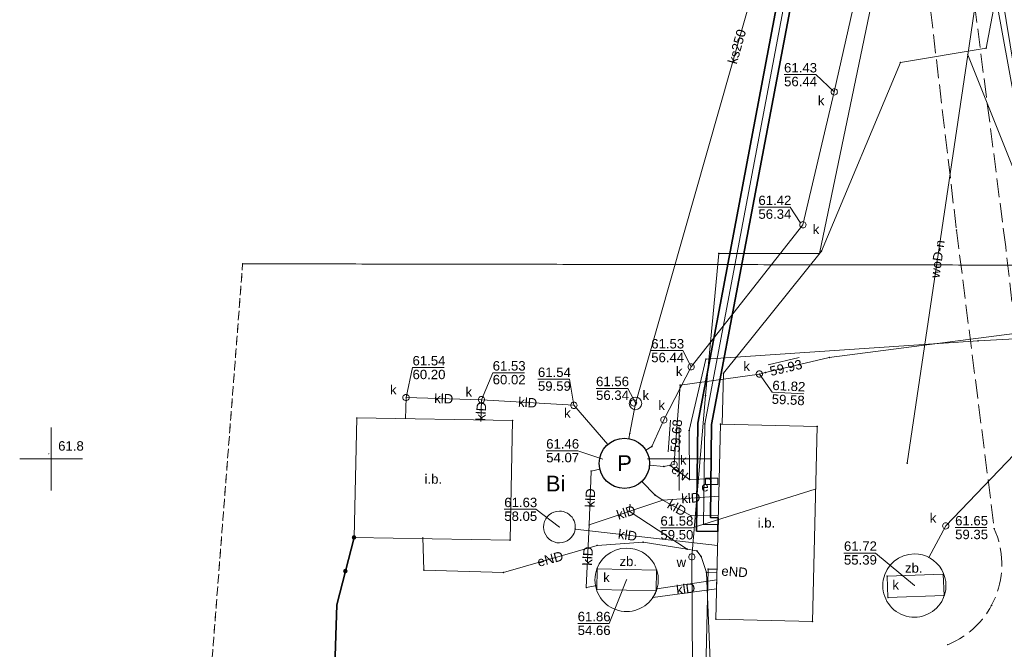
# Model space of a CAD drawing. Header units: millimetres. Extents: x 6421400 to 6424255, y 5791334 to 5793836.
# Tile 8 of 101: x 6422798 to 6422876, y 5792635 to 5792685. Entities that reach past the tile are written whole.
import ezdxf
from ezdxf.enums import TextEntityAlignment as Align

# ---------------------------------------------------------------- set-up
doc = ezdxf.new("R2010")
doc.units = ezdxf.units.MM
doc.linetypes.add('PRZER1-1', pattern=[1, 0.5, -0.5])
doc.linetypes.add('PRZER3-1', pattern=[2, 1.5, -0.5])
doc.layers.get('0').update_dxf_attribs({"color": 252})
for name, color, linetype, lineweight in [('GESUZY', 252, 'Continuous', 18), ('GESUZY_O', 252, 'Continuous', 18), ('GSLKOG', 252, 'Continuous', 25), ('GSLKOU', 252, 'Continuous', 18), ('GSPPRB', 252, 'Continuous', 18), ('GSSIIN', 252, 'Continuous', 18), ('GSSIIN_O', 252, 'Continuous', 18), ('GULCNP', 252, 'Continuous', 18), ('GULCOI', 252, 'Continuous', 25), ('GULENN', 252, 'Continuous', 18), ('GULENN_O', 252, 'Continuous', 18), ('GULKLP', 252, 'Continuous', 18), ('GULKLP_O', 252, 'Continuous', 18), ('GULKSP', 252, 'Continuous', 18), ('GULKSP_O', 252, 'Continuous', 18), ('GULTPR', 252, 'Continuous', 18), ('GULWOP', 252, 'Continuous', 18), ('GULWOP_O', 252, 'Continuous', 18), ('GUPESE', 252, 'Continuous', 18), ('GUPESE_O', 252, 'Continuous', 18), ('GUPKSD', 252, 'Continuous', 18), ('GUPKSD_O', 252, 'Continuous', 18), ('GUPKWZ', 252, 'Continuous', 13), ('GUPKWZ_O', 252, 'Continuous', 13), ('GUPWSD', 252, 'Continuous', 18), ('GUPWSD_O', 252, 'Continuous', 18), ('GUSIKP', 252, 'Continuous', 18), ('GUSKPR', 252, 'Continuous', 25), ('GUSKPR_O', 252, 'Continuous', 25), ('GUSKWZ', 252, 'Continuous', 13), ('GUSKWZ_O', 252, 'Continuous', 13), ('GUSKZB', 252, 'Continuous', 18), ('GUSKZB_O', 252, 'Continuous', 18), ('Ramka sekcyjna', 252, 'Continuous', 18)]:
    doc.layers.add(name, color=color, linetype=linetype, lineweight=lineweight)
for name, color, linetype in [('GSPWPN', 252, 'Continuous'), ('GSPWPN_O', 252, 'Continuous'), ('GUPIBH', 252, 'Continuous'), ('GUPIBH_O', 252, 'Continuous'), ('GUPKSH', 252, 'Continuous'), ('GUPKSH_O', 252, 'Continuous'), ('xref', 252, 'Continuous')]:
    doc.layers.add(name, color=color, linetype=linetype)
doc.styles.add('Arial', font='arial.ttf')

# ---------------------------------------------------------------- blocks, each defined once
blk = doc.blocks.new('GSLKOG2')
blk.add_hatch(color=0).paths.add_polyline_path([(0, 0.175), (-0.045293, 0.169037), (-0.0875, 0.151554), (-0.123744, 0.123744), (-0.151554, 0.0875), (-0.169037, 0.045293), (-0.175, 0), (-0.169037, -0.045293), (-0.151554, -0.0875), (-0.123744, -0.123744), (-0.0875, -0.151554), (-0.045293, -0.169037), (0, -0.175), (0.045293, -0.169037), (0.0875, -0.151554), (0.123744, -0.123744), (0.151554, -0.0875), (0.169037, -0.045293), (0.175, 0), (0.169037, 0.045293), (0.151554, 0.0875), (0.123744, 0.123744), (0.0875, 0.151554), (0.045293, 0.169037)])
blk = doc.blocks.new('GSLKOG1')
blk.add_hatch(color=0).paths.add_polyline_path([(0, 0.175), (-0.045293, 0.169037), (-0.0875, 0.151554), (-0.123744, 0.123744), (-0.151554, 0.0875), (-0.169037, 0.045293), (-0.175, 0), (-0.169037, -0.045293), (-0.151554, -0.0875), (-0.123744, -0.123744), (-0.0875, -0.151554), (-0.045293, -0.169037), (0, -0.175), (0.045293, -0.169037), (0.0875, -0.151554), (0.123744, -0.123744), (0.151554, -0.0875), (0.169037, -0.045293), (0.175, 0), (0.169037, 0.045293), (0.151554, 0.0875), (0.123744, 0.123744), (0.0875, 0.151554), (0.045293, 0.169037)])
blk = doc.blocks.new('GSPWPN1')
blk.add_hatch(color=0).paths.add_polyline_path([(0, 0.045), (-0.011647, 0.043467), (-0.0225, 0.038971), (-0.03182, 0.03182), (-0.038971, 0.0225), (-0.043467, 0.011647), (-0.045, 0), (-0.043467, -0.011647), (-0.038971, -0.0225), (-0.03182, -0.03182), (-0.0225, -0.038971), (-0.011647, -0.043467), (0, -0.045), (0.011647, -0.043467), (0.0225, -0.038971), (0.03182, -0.03182), (0.038971, -0.0225), (0.043467, -0.011647), (0.045, 0), (0.043467, 0.011647), (0.038971, 0.0225), (0.03182, 0.03182), (0.0225, 0.038971), (0.011647, 0.043467)])
blk = doc.blocks.new('GUPKSH1')
blk.add_hatch(color=0).paths.add_polyline_path([(0, 0.045), (-0.011647, 0.043467), (-0.0225, 0.038971), (-0.03182, 0.03182), (-0.038971, 0.0225), (-0.043467, 0.011647), (-0.045, 0), (-0.043467, -0.011647), (-0.038971, -0.0225), (-0.03182, -0.03182), (-0.0225, -0.038971), (-0.011647, -0.043467), (0, -0.045), (0.011647, -0.043467), (0.0225, -0.038971), (0.03182, -0.03182), (0.038971, -0.0225), (0.043467, -0.011647), (0.045, 0), (0.043467, 0.011647), (0.038971, 0.0225), (0.03182, 0.03182), (0.0225, 0.038971), (0.011647, 0.043467)])
blk = doc.blocks.new('GUPIBH1')
blk.add_hatch(color=0).paths.add_polyline_path([(0, 0.045), (-0.011647, 0.043467), (-0.0225, 0.038971), (-0.03182, 0.03182), (-0.038971, 0.0225), (-0.043467, 0.011647), (-0.045, 0), (-0.043467, -0.011647), (-0.038971, -0.0225), (-0.03182, -0.03182), (-0.0225, -0.038971), (-0.011647, -0.043467), (0, -0.045), (0.011647, -0.043467), (0.0225, -0.038971), (0.03182, -0.03182), (0.038971, -0.0225), (0.043467, -0.011647), (0.045, 0), (0.043467, 0.011647), (0.038971, 0.0225), (0.03182, 0.03182), (0.0225, 0.038971), (0.011647, 0.043467)])
blk = doc.blocks.new('GUPWSD1_1')
at = {"color": 0}
blk.add_lwpolyline([(0.25, 0), (0.241481, -0.064705), (0.216506, -0.125), (0.176777, -0.176777), (0.125, -0.216506), (0.064705, -0.241481), (0, -0.25), (-0.064705, -0.241481), (-0.125, -0.216506), (-0.176777, -0.176777), (-0.216506, -0.125), (-0.241481, -0.064705), (-0.25, 0), (-0.241481, 0.064705), (-0.216506, 0.125), (-0.176777, 0.176777), (-0.125, 0.216506), (-0.064705, 0.241481), (0, 0.25), (0.064705, 0.241481), (0.125, 0.216506), (0.176777, 0.176777), (0.216506, 0.125), (0.241481, 0.064705)], close=True, dxfattribs=at)
blk = doc.blocks.new('GUPKSD1_1')
at = {"color": 0}
blk.add_lwpolyline([(0.25, 0), (0.241481, -0.064705), (0.216506, -0.125), (0.176777, -0.176777), (0.125, -0.216506), (0.064705, -0.241481), (0, -0.25), (-0.064705, -0.241481), (-0.125, -0.216506), (-0.176777, -0.176777), (-0.216506, -0.125), (-0.241481, -0.064705), (-0.25, 0), (-0.241481, 0.064705), (-0.216506, 0.125), (-0.176777, 0.176777), (-0.125, 0.216506), (-0.064705, 0.241481), (0, 0.25), (0.064705, 0.241481), (0.125, 0.216506), (0.176777, 0.176777), (0.216506, 0.125), (0.241481, 0.064705)], close=True, dxfattribs=at)
blk = doc.blocks.new('GUPESE1')
at = {"color": 0}
blk.add_lwpolyline([(-0.5, -0.25), (-0.5, 0.25), (0.5, 0.25), (0.5, -0.25)], close=True, dxfattribs=at)
blk = doc.blocks.new('GUPKWZ1_1')
at = {"color": 0}
blk.add_lwpolyline([(0.25, 0), (0.241481, -0.064705), (0.216506, -0.125), (0.176777, -0.176777), (0.125, -0.216506), (0.064705, -0.241481), (0, -0.25), (-0.064705, -0.241481), (-0.125, -0.216506), (-0.176777, -0.176777), (-0.216506, -0.125), (-0.241481, -0.064705), (-0.25, 0), (-0.241481, 0.064705), (-0.216506, 0.125), (-0.176777, 0.176777), (-0.125, 0.216506), (-0.064705, 0.241481), (0, 0.25), (0.064705, 0.241481), (0.125, 0.216506), (0.176777, 0.176777), (0.216506, 0.125), (0.241481, 0.064705)], close=True, dxfattribs=at)
blk = doc.blocks.new('GSPPRB0')
at = {"color": 0, "lineweight": 18}
blk.add_lwpolyline([(-0.007955, 0.0225), (0.007955, 0.0225), (0.0225, 0.007955), (0.0225, -0.007955), (0.007955, -0.0225), (-0.007955, -0.0225), (-0.0225, -0.007955), (-0.0225, 0.007955)], close=True, dxfattribs=at)
blk = doc.blocks.new('G$CC51CC4AD')
at = {"layer": 'GESUZY', "linetype": 'PRZER1-1', "lineweight": 18, "elevation": 10.18}
for points in [[(6422879.263, 5792665.416), (6422815.254, 5792665.523), (6422812.535, 5792630.374), (6422880.744, 5792630.576)], [(6422815.254, 5792665.523), (6422879.263, 5792665.416), (6422880.744, 5792630.576), (6422812.535, 5792630.374)]]:
    blk.add_lwpolyline(points, close=True, dxfattribs=at)
at = {"layer": 'GSLKOG', "linetype": 'Continuous', "lineweight": 35, "elevation": 10.18}
blk.add_lwpolyline([(6422824.12, 5792643.76), (6422822.739, 5792638.405), (6422822.487, 5792630.262), (6422880.744, 5792630.576)], dxfattribs=at)
at = {"layer": 'GSLKOU', "linetype": 'PRZER3-1', "lineweight": 18, "elevation": 10.18}
blk.add_lwpolyline([(6422874.47, 5792711.37), (6422869.805, 5792691.744), (6422870.023, 5792685.752), (6422872.093, 5792668.212), (6422875.096, 5792644.45, -0.4255), (6422871.392, 5792635.226)], format="xyb", dxfattribs=at)
blk.add_lwpolyline([(6422879.98, 5792630.814), (6422878.515, 5792644.638), (6422876.01, 5792666.863), (6422873.316, 5792687.811), (6422878.85, 5792711.14)], dxfattribs=at)
at = {"layer": 'GSSIIN', "linetype": 'Continuous', "lineweight": 18, "elevation": 10.18}
for points in [[(6422824.35, 5792653.26), (6422836.75, 5792653.06), (6422836.55, 5792643.54), (6422824.12, 5792643.76)], [(6422860.625, 5792637.072), (6422860.993, 5792652.587), (6422853.295, 5792652.769), (6422852.927, 5792637.254)]]:
    blk.add_lwpolyline(points, close=True, dxfattribs=at)
at = {"layer": 'GULCNP', "linetype": 'Continuous', "lineweight": 18, "elevation": 10.18}
blk.add_lwpolyline([(6422853.106, 5792644.778), (6422851.952, 5792644.795), (6422852.045, 5792652.798), (6422871.77, 5792757.03)], dxfattribs=at)
at = {"layer": 'GULCOI', "linetype": 'Continuous', "lineweight": 35, "elevation": 10.18}
blk.add_lwpolyline([(6422853.115, 5792645.328), (6422852.512, 5792645.339), (6422852.594, 5792652.745), (6422872.343, 5792756.943), (6422871.197, 5792757.116), (6422851.496, 5792652.851), (6422851.4, 5792644.259), (6422853.096, 5792644.229)], close=True, dxfattribs=at)
at = {"layer": 'GULENN', "linetype": 'Continuous', "lineweight": 18, "elevation": 10.18}
for points in [[(6422887.739, 5792761.288), (6422886.12, 5792753.25), (6422885.05, 5792748.15), (6422879.58, 5792718.83), (6422874.599, 5792696.252), (6422875.13, 5792690.55), (6422880.399, 5792658.402), (6422879, 5792652.16), (6422880.138, 5792641.81), (6422880.045, 5792637.383), (6422875.766, 5792631.808), (6422874.05, 5792629.508), (6422870.758, 5792629.729), (6422860.453, 5792629.774), (6422852.751, 5792629.807), (6422852.061, 5792629.81), (6422852.322, 5792641.239), (6422853.021, 5792641.223)], [(6422885.275, 5792747.714), (6422875.034, 5792692.087), (6422874.877, 5792688.624), (6422880.399, 5792658.402), (6422882.083, 5792648.397), (6422881.769, 5792644.462), (6422879.826, 5792637.851), (6422874.05, 5792629.508), (6422852.662, 5792629.473)], [(6422852.597, 5792648.219), (6422852.444, 5792648.405), (6422850.824, 5792648.365), (6422850.804, 5792652.255), (6422852.133, 5792657.935), (6422873.813, 5792659.395), (6422877.233, 5792659.576), (6422909.712, 5792660.647), (6422922.042, 5792660.867)], [(6422850.824, 5792648.365), (6422849.294, 5792649.485)], [(6422852.662, 5792629.473), (6422852.178, 5792640.974), (6422851.764, 5792642.242), (6422851.419, 5792642.682), (6422850.655, 5792642.829), (6422846.028, 5792645.837), (6422846.095, 5792646.351)], [(6422829.587, 5792643.783), (6422829.674, 5792641.149), (6422836.011, 5792640.967), (6422843.476, 5792643.128), (6422847.144, 5792643.373), (6422850.655, 5792642.829)], [(6422853.015, 5792640.934), (6422852.178, 5792640.974)]]:
    blk.add_lwpolyline(points, dxfattribs=at)
at = {"layer": 'GULKLP', "linetype": 'Continuous', "lineweight": 18, "elevation": 10.18}
for points in [[(6422828.22, 5792653.18), (6422828.26, 5792654.883), (6422834.269, 5792654.714)], [(6422834.269, 5792654.714), (6422834.205, 5792652.967)], [(6422834.269, 5792654.714), (6422841.626, 5792654.266), (6422844.323, 5792651.144)], [(6422842.846, 5792644.758), (6422843.008, 5792649.04), (6422843.702, 5792649.2)], [(6422848.71, 5792646.732), (6422848.093, 5792647.114), (6422847.037, 5792648.211)], [(6422853.159, 5792647.049), (6422848.71, 5792646.732)], [(6422848.71, 5792646.732), (6422842.846, 5792644.758)], [(6422853.123, 5792645.521), (6422850.956, 5792645.472), (6422848.71, 5792646.732)], [(6422843.346, 5792639.919), (6422842.615, 5792639.782), (6422842.846, 5792644.758)], [(6422853.066, 5792643.124), (6422841.729, 5792644.419)]]:
    blk.add_lwpolyline(points, dxfattribs=at)
blk.add_lwpolyline([(6422852.993, 5792640.036), (6422853.002, 5792640.396), (6422848.236, 5792639.655), (6422848.104, 5792639.301), (6422847.901, 5792638.971), (6422852.985, 5792639.668)], close=True, dxfattribs=at)
at = {"layer": 'GULKSP', "linetype": 'Continuous', "lineweight": 18, "elevation": 10.18}
for points in [[(6422925.441, 5792881.974), (6422918.952, 5792849.764), (6422918.453, 5792831.554), (6422918.534, 5792811.584), (6422920.345, 5792792.665), (6422921.617, 5792766.515), (6422923.539, 5792728.846), (6422924.85, 5792703.446), (6422926.432, 5792665.727), (6422920.372, 5792665.637), (6422861.963, 5792658.075), (6422856.88, 5792656.87), (6422856.393, 5792656.755), (6422850.084, 5792655.865), (6422849.645, 5792650.054), (6422849.608, 5792649.555), (6422848.793, 5792649.406), (6422847.644, 5792649.495)], [(6422878.52, 5792759.63), (6422871.228, 5792718.455), (6422862.362, 5792679.199), (6422859.862, 5792668.627), (6422850.966, 5792657.329), (6422848.791, 5792653.108), (6422847.826, 5792650.983), (6422847.354, 5792650.694)], [(6422869.877, 5792642.17), (6422871.236, 5792644.677), (6422893.063, 5792667.43), (6422893.166, 5792667.919), (6422902.028, 5792717.447)], [(6422862.69, 5792711.19), (6422846.53, 5792654.42), (6422846.09, 5792652.04), (6422846.012, 5792651.616)]]:
    blk.add_lwpolyline(points, dxfattribs=at)
at = {"layer": 'GULTPR', "linetype": 'Continuous', "lineweight": 18, "elevation": 10.18}
blk.add_lwpolyline([(6422853.444, 5792652.765), (6422853.54, 5792656.814), (6422861.345, 5792666.533), (6422867.62, 5792681.528), (6422874.454, 5792682.674), (6422877.381, 5792698.098), (6422879.885, 5792710.753), (6422883.278, 5792722.73), (6422887.419, 5792752.982)], dxfattribs=at)
at = {"layer": 'GULWOP', "linetype": 'Continuous', "lineweight": 18, "elevation": 10.18}
for points in [[(6422850.235, 5792613.625), (6422850.235, 5792614.125), (6422851.074, 5792633.249), (6422851.019, 5792642.206), (6422852.111, 5792655.04), (6422853.171, 5792666.35), (6422861.172, 5792666.35), (6422871.024, 5792713.649), (6422878.461, 5792750.201), (6422880.548, 5792760.633), (6422881.14, 5792763.72), (6422882.16, 5792764.37), (6422888.275, 5792763.455), (6422888.671, 5792765.494), (6422890.918, 5792765.148)], [(6422872.985, 5792682.159), (6422876.311, 5792704.696), (6422870.628, 5792706.018)], [(6422868.172, 5792649.663), (6422872.985, 5792682.159)], [(6422872.985, 5792682.159), (6422888.377, 5792643.723)]]:
    blk.add_lwpolyline(points, dxfattribs=at)
at = {"layer": 'GUPIBH_O', "linetype": 'Continuous', "lineweight": 13, "elevation": 10.8, "flags": 128}
blk.add_lwpolyline([(6422846.571, 5792654.412), (6422845.912, 5792655.615), (6422843.392, 5792655.615)], dxfattribs=at)
at = {"layer": 'GUPKSH_O', "linetype": 'Continuous', "lineweight": 13, "elevation": 10.8, "flags": 128}
for points in [[(6422862.362, 5792679.199), (6422860.884, 5792680.57), (6422858.364, 5792680.57)], [(6422859.632, 5792668.811), (6422858.841, 5792670.023), (6422856.321, 5792670.023)], [(6422850.966, 5792657.329), (6422850.305, 5792658.617), (6422847.785, 5792658.617)], [(6422857.109, 5792657.487), (6422859.561, 5792658.068)], [(6422828.26, 5792654.883), (6422828.78, 5792657.267), (6422831.3, 5792657.267)], [(6422834.269, 5792654.714), (6422835.162, 5792656.858), (6422837.682, 5792656.858)], [(6422841.626, 5792654.266), (6422841.286, 5792656.347), (6422838.766, 5792656.347)], [(6422856.393, 5792656.755), (6422857.41, 5792655.318), (6422859.926, 5792655.192)], [(6422849.135, 5792650.574), (6422849.325, 5792653.086)], [(6422843.929, 5792649.983), (6422841.943, 5792650.653), (6422839.423, 5792650.653)], [(6422860.841, 5792647.592), (6422851.039, 5792644.519), (6422848.519, 5792644.519)], [(6422840.476, 5792644.586), (6422838.605, 5792645.992), (6422836.085, 5792645.992)], [(6422871.984, 5792644.542), (6422874.504, 5792644.542)], [(6422868.737, 5792639.93), (6422865.651, 5792642.518), (6422863.131, 5792642.518)], [(6422845.826, 5792640.387), (6422844.449, 5792636.916), (6422841.929, 5792636.916)]]:
    blk.add_lwpolyline(points, dxfattribs=at)
at = {"layer": 'GUSIKP', "linetype": 'Continuous', "lineweight": 18, "elevation": 10.22}
for points in [[(6422846.53, 5792653.92, -1), (6422846.53, 5792654.92, -1)], [(6422840.476, 5792645.85, -0.57735), (6422841.571, 5792643.954, -1.732051)]]:
    blk.add_lwpolyline(points, format="xyb", close=True, dxfattribs=at)
at = {"layer": 'GUSKPR', "linetype": 'Continuous', "lineweight": 25, "elevation": 10.23}
blk.add_lwpolyline([(6422845.65, 5792647.65, -1), (6422845.65, 5792651.65, -1)], format="xyb", close=True, dxfattribs=at)
at = {"layer": 'GUSKWZ', "linetype": 'Continuous', "lineweight": 18, "elevation": 10.24}
for points in [[(6422843.473, 5792641.253), (6422848.205, 5792641.164), (6422848.175, 5792639.515), (6422843.442, 5792639.603)], [(6422866.57, 5792640.674), (6422871.043, 5792640.846), (6422871.109, 5792639.147), (6422866.635, 5792638.975)]]:
    blk.add_lwpolyline(points, close=True, dxfattribs=at)
at = {"layer": 'GUSKZB', "linetype": 'Continuous', "lineweight": 18, "elevation": 10.23}
for points in [[(6422845.826, 5792642.911, -0.57735), (6422848.012, 5792639.125, -1.732051)], [(6422868.737, 5792642.447, -0.57735), (6422870.916, 5792638.671, -1.732051)]]:
    blk.add_lwpolyline(points, format="xyb", close=True, dxfattribs=at)
at = {"layer": 'Ramka sekcyjna', "linetype": 'Continuous', "lineweight": 18, "elevation": 100, "flags": 128}
for points in [[(6422800, 5792647.5), (6422800, 5792652.5)], [(6422800, 5792647.5), (6422800, 5792652.5)], [(6422850, 5792647.5), (6422850, 5792652.5)], [(6422800, 5792650), (6422797.5, 5792650)], [(6422800, 5792650), (6422802.5, 5792650)], [(6422852.5, 5792650), (6422847.5, 5792650)]]:
    blk.add_lwpolyline(points, dxfattribs=at)
at = {"layer": 'GSLKOG', "linetype": 'Continuous', "lineweight": 25, "rotation": 255.5419328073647}
for name, p in [('GSLKOG1', (6422824.12, 5792643.76, 10.18)), ('GSLKOG2', (6422823.43, 5792641.082, 10.18)), ('GSLKOG2', (6422823.43, 5792641.082, 10.18))]:
    blk.add_blockref(name, p, dxfattribs=at)
at = {"layer": 'GSPPRB', "linetype": 'Continuous', "lineweight": 18, "rotation": 90}
for p in [(6422872.985, 5792682.159, 10.28), (6422874.454, 5792682.674, 10.28), (6422867.62, 5792681.528, 10.28), (6422872.093, 5792668.212, 10.28), (6422861.345, 5792666.533, 10.28), (6422853.171, 5792666.35, 10.28), (6422861.172, 5792666.35, 10.28), (6422815.254, 5792665.523, 10.28), (6422873.813, 5792659.395, 10.28), (6422852.133, 5792657.935, 10.28), (6422861.963, 5792658.075, 10.28), (6422853.54, 5792656.814, 10.28), (6422856.88, 5792656.87, 10.28), (6422850.084, 5792655.865, 10.28), (6422852.111, 5792655.04, 10.28), (6422824.35, 5792653.26, 10.28), (6422836.75, 5792653.06, 10.28), (6422852.045, 5792652.798, 10.28), (6422853.295, 5792652.769, 10.28), (6422860.993, 5792652.587, 10.28), (6422846.012, 5792651.616, 10.28), (6422846.09, 5792652.04, 10.28), (6422850.804, 5792652.255, 10.28), (6422844.323, 5792651.144, 10.28), (6422847.826, 5792650.983, 10.28), (6422847.354, 5792650.694, 10.28), (6422849.645, 5792650.054, 10.28), (6422847.644, 5792649.495, 10.28), (6422848.793, 5792649.406, 10.28), (6422849.294, 5792649.485, 10.28), (6422868.172, 5792649.663, 10.28), (6422843.008, 5792649.04, 10.28), (6422843.702, 5792649.2, 10.28), (6422847.037, 5792648.211, 10.28), (6422850.824, 5792648.365, 10.28), (6422852.444, 5792648.405, 10.28), (6422848.093, 5792647.114, 10.28), (6422846.095, 5792646.351, 10.28), (6422848.71, 5792646.732, 10.28), (6422846.028, 5792645.837, 10.28), (6422850.956, 5792645.472, 10.28), (6422842.846, 5792644.758, 10.28), (6422851.952, 5792644.795, 10.28), (6422824.12, 5792643.76, 10.28), (6422841.729, 5792644.419, 10.28), (6422875.096, 5792644.45, 10.28), (6422836.55, 5792643.54, 10.28), (6422843.476, 5792643.128, 10.28), (6422847.144, 5792643.373, 10.28), (6422850.655, 5792642.829, 10.28), (6422851.419, 5792642.682, 10.28), (6422851.764, 5792642.242, 10.28), (6422869.877, 5792642.17, 10.28), (6422829.674, 5792641.149, 10.28), (6422836.011, 5792640.967, 10.28), (6422843.473, 5792641.253, 10.28), (6422848.205, 5792641.164, 10.28), (6422852.178, 5792640.974, 10.28), (6422852.322, 5792641.239, 10.28), (6422866.57, 5792640.674, 10.28), (6422871.043, 5792640.846, 10.28), (6422843.346, 5792639.919, 10.28), (6422842.615, 5792639.782, 10.28), (6422843.442, 5792639.603, 10.28), (6422848.104, 5792639.301, 10.28), (6422848.175, 5792639.515, 10.28), (6422848.236, 5792639.655, 10.28), (6422871.109, 5792639.147, 10.28), (6422822.739, 5792638.405, 10.28), (6422847.901, 5792638.971, 10.28), (6422866.635, 5792638.975, 10.28), (6422874.878, 5792638.35, 10.28), (6422852.927, 5792637.254, 10.28), (6422860.625, 5792637.072, 10.28), (6422871.392, 5792635.226, 10.28)]:
    blk.add_blockref('GSPPRB0', p, dxfattribs=at)
at = {"layer": 'GSPWPN', "linetype": 'Continuous', "lineweight": 5, "rotation": 90}
blk.add_blockref('GSPWPN1', (6422799.814, 5792650.411, 10.2), dxfattribs=at)
at = {"layer": 'GUPESE', "linetype": 'Continuous', "lineweight": 18}
blk.add_blockref('GUPESE1', (6422852.597, 5792648.219, 10.24), dxfattribs=at)
at = {"layer": 'GUPIBH', "linetype": 'Continuous', "lineweight": 5, "rotation": 90}
blk.add_blockref('GUPIBH1', (6422846.53, 5792654.42, 10.24), dxfattribs=at)
at = {"layer": 'GUPKSD', "linetype": 'Continuous', "lineweight": 18, "rotation": 90}
for p in [(6422862.362, 5792679.199, 10.24), (6422859.862, 5792668.627, 10.24), (6422850.966, 5792657.329, 10.24), (6422856.393, 5792656.755, 10.24), (6422828.26, 5792654.883, 10.24), (6422834.269, 5792654.714, 10.24), (6422841.626, 5792654.266, 10.24), (6422848.791, 5792653.108, 10.24), (6422849.608, 5792649.555, 10.24), (6422871.236, 5792644.677, 10.24)]:
    blk.add_blockref('GUPKSD1_1', p, dxfattribs=at)
at = {"layer": 'GUPKSH', "linetype": 'Continuous', "lineweight": 5, "rotation": 90}
for p in [(6422862.362, 5792679.199, 10.24), (6422859.862, 5792668.627, 10.24), (6422850.966, 5792657.329, 10.24), (6422856.393, 5792656.755, 10.24), (6422856.88, 5792656.87, 10.24), (6422828.26, 5792654.883, 10.24), (6422834.269, 5792654.714, 10.24), (6422841.626, 5792654.266, 10.24), (6422849.645, 5792650.054, 10.24), (6422845.65, 5792649.65, 10.24), (6422849.608, 5792649.555, 10.24), (6422840.476, 5792644.586, 10.24), (6422871.236, 5792644.677, 10.24), (6422845.826, 5792640.387, 10.24), (6422868.737, 5792639.93, 10.24)]:
    blk.add_blockref('GUPKSH1', p, dxfattribs=at)
at = {"layer": 'GUPKWZ', "linetype": 'Continuous', "lineweight": 13, "rotation": 90}
blk.add_blockref('GUPKWZ1_1', (6422846.38, 5792654.46, 10.25), dxfattribs=at)
at = {"layer": 'GUPWSD', "linetype": 'Continuous', "lineweight": 18, "rotation": 90}
blk.add_blockref('GUPWSD1_1', (6422851.019, 5792642.206, 10.24), dxfattribs=at)
at = {"layer": 'GESUZY_O', "linetype": 'Continuous', "lineweight": 0, "style": 'Arial'}
blk.add_text('Bi', height=1.25, rotation=360, dxfattribs=at).set_placement((6422840.172, 5792647.418, 10.8), align=Align.CENTER)
at = {"layer": 'GSPWPN_O', "linetype": 'Continuous', "lineweight": 0, "style": 'Arial'}
blk.add_text('61.8', height=0.75, rotation=360, dxfattribs=at).set_placement((6422800.564, 5792650.661, 10.8))
at = {"layer": 'GSSIIN_O', "linetype": 'Continuous', "lineweight": 0, "style": 'Arial'}
for p in [(6422830.435, 5792648.03, 10.8), (6422856.96, 5792644.545, 10.8)]:
    blk.add_text('i.b.', height=0.75, rotation=360, dxfattribs=at).set_placement(p, align=Align.CENTER)
at = {"layer": 'GULENN_O', "linetype": 'Continuous', "lineweight": 0, "style": 'Arial'}
for s, rotation, p in [('eN', 322.74422, (6422849.832, 5792648.626, 10.8)), ('eND', 15.09757, (6422839.841, 5792641.685, 10.8)), ('eND', 356.17396, (6422854.398, 5792640.654, 10.8))]:
    blk.add_text(s, height=0.75, rotation=rotation, dxfattribs=at).set_placement(p, align=Align.CENTER)
at = {"layer": 'GULKLP_O', "linetype": 'Continuous', "lineweight": 0, "style": 'Arial'}
for rotation, p in [(358.39785, (6422831.254, 5792654.424, 10.8)), (356.51077, (6422837.925, 5792654.116, 10.8)), (86.84489, (6422834.609, 5792653.765, 10.8)), (87.83145, (6422843.302, 5792646.885, 10.8)), (4.08596, (6422850.962, 5792646.516, 10.8)), (18.59839, (6422845.898, 5792645.389, 10.8)), (330.70666, (6422849.649, 5792645.775, 10.8)), (352.43448, (6422845.856, 5792643.57, 10.8)), (87.34404, (6422843.105, 5792642.252, 10.8)), (7.25034, (6422850.578, 5792639.301, 10.8))]:
    blk.add_text('klD', height=0.75, rotation=rotation, dxfattribs=at).set_placement(p, align=Align.CENTER)
at = {"layer": 'GULKSP_O', "linetype": 'Continuous', "lineweight": 0, "style": 'Arial'}
blk.add_text('ks250', height=0.75, rotation=74.11062, dxfattribs=at).set_placement((6422854.971, 5792682.702, 10.8), align=Align.CENTER)
at = {"layer": 'GULWOP_O', "linetype": 'Continuous', "lineweight": 0, "style": 'Arial'}
blk.add_text('woD-n', height=0.75, rotation=81.57453, dxfattribs=at).set_placement((6422870.949, 5792665.856, 10.8), align=Align.CENTER)
at = {"layer": 'GUPESE_O', "linetype": 'Continuous', "lineweight": 0, "style": 'Arial'}
blk.add_text('e', height=0.75, rotation=360, dxfattribs=at).set_placement((6422852.361, 5792647.419, 10.8), align=Align.RIGHT)
at = {"layer": 'GUPIBH_O', "linetype": 'Continuous', "lineweight": 0, "style": 'Arial'}
for s, p in [('61.56', (6422843.392, 5792655.788, 10.8)), ('56.34', (6422843.392, 5792654.693, 10.8))]:
    blk.add_text(s, height=0.75, rotation=360, dxfattribs=at).set_placement(p)
at = {"layer": 'GUPKSD_O', "linetype": 'Continuous', "lineweight": 0, "style": 'Arial'}
for p in [(6422861.573, 5792678.133, 10.8), (6422861.167, 5792667.888, 10.8), (6422850.268, 5792656.598, 10.8), (6422855.643, 5792657.005, 10.8), (6422827.51, 5792655.132, 10.8), (6422833.519, 5792654.964, 10.8), (6422841.371, 5792653.278, 10.8), (6422848.877, 5792653.891, 10.8), (6422850.599, 5792649.532, 10.8), (6422870.486, 5792644.927, 10.8)]:
    blk.add_text('k', height=0.75, rotation=360, dxfattribs=at).set_placement(p, align=Align.RIGHT)
at = {"layer": 'GUPKSH_O', "linetype": 'Continuous', "lineweight": 0, "style": 'Arial'}
for s, rotation, p in [('61.43', 360, (6422858.364, 5792680.743, 10.8)), ('56.44', 360, (6422858.364, 5792679.648, 10.8)), ('61.42', 360, (6422856.321, 5792670.196, 10.8)), ('56.34', 360, (6422856.321, 5792669.101, 10.8)), ('61.53', 360, (6422847.785, 5792658.789, 10.8)), ('61.54', 360, (6422828.78, 5792657.44, 10.8)), ('56.44', 360, (6422847.785, 5792657.694, 10.8)), ('59.93', 13.33449, (6422857.322, 5792656.59, 10.8)), ('60.20', 360, (6422828.78, 5792656.345, 10.8)), ('61.53', 360, (6422835.162, 5792657.031, 10.8)), ('61.54', 360, (6422838.766, 5792656.519, 10.8)), ('60.02', 360, (6422835.162, 5792655.936, 10.8)), ('59.59', 360, (6422838.766, 5792655.424, 10.8)), ('61.82', 357.14363, (6422857.418, 5792655.49, 10.8)), ('59.58', 357.14363, (6422857.364, 5792654.396, 10.8)), ('59.68', 85.68635, (6422850.055, 5792650.504, 10.8)), ('61.46', 360, (6422839.423, 5792650.826, 10.8)), ('54.07', 360, (6422839.423, 5792649.731, 10.8)), ('61.63', 360, (6422836.085, 5792646.165, 10.8)), ('58.05', 360, (6422836.085, 5792645.07, 10.8)), ('61.58', 360, (6422848.519, 5792644.692, 10.8)), ('61.65', 360, (6422871.984, 5792644.714, 10.8)), ('59.50', 360, (6422848.519, 5792643.597, 10.8)), ('59.35', 360, (6422871.984, 5792643.619, 10.8)), ('61.72', 360, (6422863.131, 5792642.691, 10.8)), ('55.39', 360, (6422863.131, 5792641.596, 10.8)), ('61.86', 360, (6422841.929, 5792637.088, 10.8)), ('54.66', 360, (6422841.929, 5792635.993, 10.8))]:
    blk.add_text(s, height=0.75, rotation=rotation, dxfattribs=at).set_placement(p)
at = {"layer": 'GUPKWZ_O', "linetype": 'Continuous', "lineweight": 0, "style": 'Arial'}
blk.add_text('k', height=0.75, rotation=360, dxfattribs=at).set_placement((6422847.622, 5792654.683, 10.8), align=Align.RIGHT)
at = {"layer": 'GUPWSD_O', "linetype": 'Continuous', "lineweight": 0, "style": 'Arial'}
blk.add_text('w', height=0.75, rotation=360, dxfattribs=at).set_placement((6422850.562, 5792641.414, 10.8), align=Align.RIGHT)
at = {"layer": 'GUSKPR_O', "linetype": 'Continuous', "lineweight": 0, "style": 'Arial'}
blk.add_text('P', height=1.25, rotation=360, dxfattribs=at).set_placement((6422845.663, 5792649.042, 10.8), align=Align.CENTER)
at = {"layer": 'GUSKWZ_O', "linetype": 'Continuous', "lineweight": 0, "style": 'Arial'}
for p in [(6422844.218, 5792640.201, 10.8), (6422867.248, 5792639.612, 10.8)]:
    blk.add_text('k', height=0.75, rotation=360, dxfattribs=at).set_placement(p, align=Align.CENTER)
at = {"layer": 'GUSKZB_O', "linetype": 'Continuous', "lineweight": 0, "style": 'Arial'}
for p in [(6422845.956, 5792641.478, 10.8), (6422868.692, 5792640.952, 10.8)]:
    blk.add_text('zb.', height=0.75, rotation=360, dxfattribs=at).set_placement(p, align=Align.CENTER)

msp = doc.modelspace()

# ---------------------------------------------------------------- block references
at = {"layer": 'xref'}
msp.add_blockref('G$CC51CC4AD', (0, 0), dxfattribs=at)

doc.saveas('drawing.dxf')
